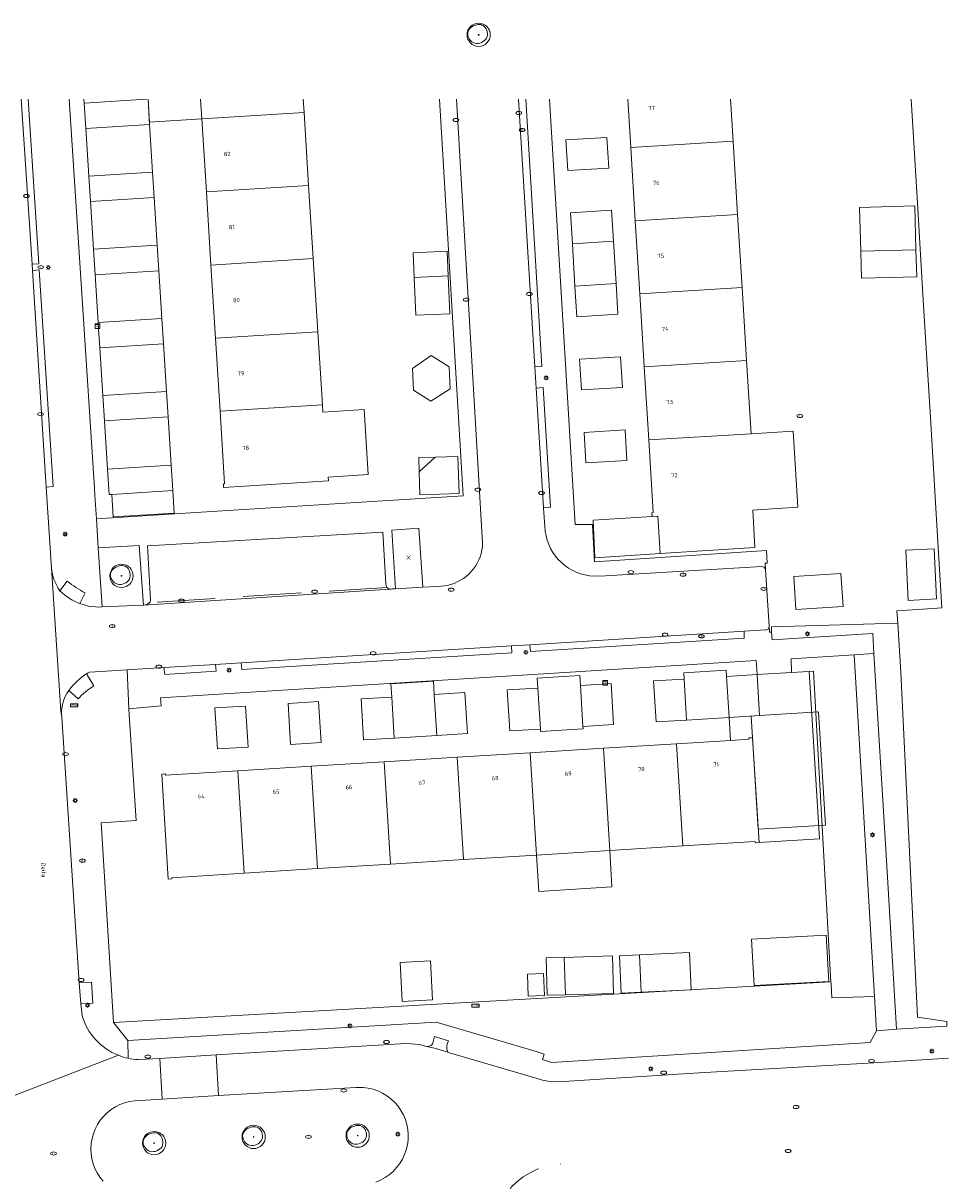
# Model space of a CAD drawing. Header units: metres. Extents: x 162108 to 162858, y 502368 to 503171.
# Tile 26 of 38: x 162324 to 162403, y 502924 to 503024. Entities that reach past the tile are written whole.
import ezdxf
from ezdxf.enums import TextEntityAlignment as Align

# ---------------------------------------------------------------- set-up
doc = ezdxf.new("R2010")
doc.units = ezdxf.units.M
doc.linetypes.add('RI-HWA-SO', pattern=[7.4, 5, -2.4])
for name, color, linetype, lineweight, true_color in [('B-PV-GR-BEPLANTING_CULTUUR_BOSPLANTSOEN-GV', 7, 'Continuous', 13, 0x99cc00), ('B-PV-GR-BEPLANTING_CULTUUR_HEESTERS-GV', 7, 'Continuous', 13, 0x99cc00), ('B-PV-GR-GROENVOORZIENING-S', 7, 'Continuous', 0, 0x000000), ('B-PV-RI-HWA_GOOT_MOLGOOT-G', 150, 'RI-HWA-SO', 18, 0x007fff), ('B-WE-GR-BOOM-S', 3, 'Continuous', 18, 0x00ff00)]:
    doc.layers.add(name, color=color, linetype=linetype, lineweight=lineweight, true_color=true_color)
for name, color, linetype, lineweight in [('B-PV-IE-MEUBILAIR-S', 252, 'Continuous', 13), ('B-PV-OG-BEBOUWING-GV', 7, 'Continuous', 18), ('B-PV-OG-BEBOUWING-T18', 7, 'Continuous', 18), ('B-PV-OG-BEBOUWING_LUIFEL-GV', 7, 'Continuous', 18), ('B-PV-OG-BEBOUWING_OVERBOUWING-GV', 7, 'Continuous', 18), ('B-PV-OG-TERREIN_BEGROEID-GV', 7, 'Continuous', 13), ('B-PV-OG-TERREIN_ERF-GV', 252, 'Continuous', 13), ('B-PV-OG-TOPOGRAFIE-T18', 7, 'Continuous', 18), ('B-PV-VH-GESLOTENVERHARDING_ASFALT-GV', 252, 'Continuous', 13), ('B-PV-VH-OPENVERHARDING_BETONELEMENT-GV', 252, 'Continuous', 13), ('B-PV-VH-OPENVERHARDING_BETONSTRAATSTEEN-GV', 252, 'Continuous', 13), ('B-PV-VH-OPENVERHARDING_TEGEL-GV', 252, 'Continuous', 13)]:
    doc.layers.add(name, color=color, linetype=linetype, lineweight=lineweight)
doc.styles.add('NLCS-ISO', font='NLCS-ISO.ttf')
doc.styles.add('NLCS-ISO-M200-T18', font='NLCS-ISO.ttf', dxfattribs={"height": 1.8})

# ---------------------------------------------------------------- blocks, each defined once
blk = doc.blocks.new('SIE-MEUBILAIR_BORD_STRAATNAAM-SO')
blk.add_lwpolyline([(-1.62, -0.62), (1.62, -0.62), (1.62, 0.62), (-1.62, 0.62)], close=True)
at = {"style": 'NLCS-ISO'}
blk.add_text('straat', height=0.75, dxfattribs=at).set_placement((0, 0.08), align=Align.MIDDLE_CENTER)
blk = doc.blocks.new('SIE-MEUBILAIR_KAST_TELECOM-SO')
for points in [[(-1, 1), (1, 1), (1, 0.84), (-1, 0.84)], [(-1, 0.76), (1, 0.76), (1, -1), (-1, -1)]]:
    blk.add_lwpolyline(points, close=True)
at = {"style": 'NLCS-ISO'}
blk.add_text('tele', height=0.75, dxfattribs=at).set_placement((0, 0), align=Align.MIDDLE_CENTER)
blk = doc.blocks.new('SIE-MEUBILAIR_PAAL_LICHTMAST-SO')
for points in [[(-0.62, 0), (-1, 0)], [(-0.71, 0.71), (-0.44, 0.44)], [(0, 1), (0, 0.62)], [(0.44, 0.44), (0.71, 0.71)], [(1, 0), (0.62, 0)], [(-0.71, -0.71), (-0.44, -0.44)], [(0, -0.62), (0, -1)], [(0.44, -0.44), (0.71, -0.71)]]:
    blk.add_lwpolyline(points)
blk.add_circle((0, 0), 0.5)
blk = doc.blocks.new('SIE-MEUBILAIR_PUT_KOLK-SO')
blk.add_ellipse((0, 0), major_axis=(1.25, 0), ratio=0.54)
blk = doc.blocks.new('SIE-MEUBILAIR_PUT_RIOOLPUT-SO')
blk.add_ellipse((0, 0), major_axis=(1.25, 0), ratio=0.54)
at = {"style": 'NLCS-ISO'}
blk.add_text('ri', height=0.75, dxfattribs=at).set_placement((-0.04, 0.07), align=Align.MIDDLE_CENTER)
blk = doc.blocks.new('SIE-MEUBILAIR_PUT_DRAINAGEPUT-SO')
blk.add_ellipse((0, 0), major_axis=(1.25, 0), ratio=0.54)
at = {"style": 'NLCS-ISO'}
blk.add_text('dr', height=0.75, dxfattribs=at).set_placement((0.03, 0), align=Align.MIDDLE_CENTER)
blk = doc.blocks.new('SIE-MEUBILAIR_PUT_BRANDKRAAN-SO')
blk.add_ellipse((0, 0), major_axis=(1.25, 0), ratio=0.54)
at = {"style": 'NLCS-ISO'}
blk.add_text('bk', height=0.75, dxfattribs=at).set_placement((0.03, 0), align=Align.MIDDLE_CENTER)
blk = doc.blocks.new('SIE-MEUBILAIR_PUT_WATERLEIDINGPUT-SO')
blk.add_ellipse((0, 0), major_axis=(1.25, 0), ratio=0.54)
at = {"style": 'NLCS-ISO'}
blk.add_text('wl', height=0.75, dxfattribs=at).set_placement((-0.14, 0), align=Align.MIDDLE_CENTER)
blk = doc.blocks.new('SAL-ORIENTATIE_LOCATIE-SO')
at = {"color": 0, "linetype": 'ByBlock', "lineweight": -2, "const_width": 0.275, "flags": 128}
for points in [[(-0.875, 0.875), (0, 0)], [(-0.875, -0.875), (0, 0)], [(0, 0), (0.875, 0.875)], [(0, 0), (0.875, -0.875)]]:
    blk.add_lwpolyline(points, dxfattribs=at)
blk = doc.blocks.new('SGR-BOOM_03')
blk.add_lwpolyline([(2.39, 3.6), (2.81, 3.14), (3.17, 2.6), (3.46, 1.98), (3.66, 1.31), (3.77, 0.62), (3.77, -0.08), (3.65, -0.77), (3.39, -1.41), (3, -2), (2.49, -2.52), (1.88, -2.96), (1.21, -3.31), (0.49, -3.56), (-0.26, -3.7), (-0.99, -3.72), (-1.7, -3.6), (-2.35, -3.35), (-2.94, -2.98), (-3.46, -2.51), (-3.9, -1.97), (-4.25, -1.38), (-4.52, -0.76), (-4.68, -0.13), (-4.73, 0.48), (-4.67, 1.06), (-4.5, 1.6), (-4.24, 2.1), (-3.91, 2.55), (-3.5, 2.97), (-3.03, 3.33), (-2.53, 3.65), (-1.98, 3.92), (-1.42, 4.14), (-0.84, 4.29), (-0.26, 4.39), (0.31, 4.41), (0.87, 4.35), (1.41, 4.2), (1.92, 3.95)], close=True)
for radius in [5, 0.15]:
    blk.add_circle((0, 0), radius)

msp = doc.modelspace()

# ---------------------------------------------------------------- linework, layer by layer
at = {"layer": 'B-PV-GR-BEPLANTING_CULTUUR_BOSPLANTSOEN-GV'}
msp.add_lwpolyline([(162400.42, 503017.291), (162400.96, 503008.359), (162401.465, 503000), (162402.105, 502989.418), (162402.666, 502980.15), (162403.072, 502973.521), (162401.42, 502973.42), (162399.2, 502973.284), (162399.267, 502972.211), (162399.53, 502967.977), (162400.978, 502938.319)], dxfattribs=at)
at = {"layer": 'B-PV-GR-BEPLANTING_CULTUUR_HEESTERS-GV'}
for points in [[(162356.043, 502975.174), (162358.4, 502975.322), (162358.067, 502980.381), (162355.755, 502980.218)], [(162330.828, 502973.611), (162334.367, 502973.766), (162334.018, 502978.889), (162330.491, 502978.692)], [(162392.024, 502968.077), (162393.523, 502941.359), (162393.532, 502941.204), (162393.6, 502939.989), (162397.26, 502940.098), (162395.511, 502969.498), (162390.093, 502969.138), (162390.137, 502967.972), (162391.631, 502968.055)]]:
    msp.add_lwpolyline(points, close=True, dxfattribs=at)
msp.add_lwpolyline([(162354.371, 502924.138), (162354.776, 502924.308), (162355.162, 502924.52), (162355.523, 502924.77), (162355.856, 502925.057), (162356.157, 502925.377), (162356.424, 502925.727), (162356.652, 502926.103), (162356.84, 502926.5), (162356.985, 502926.915), (162357.086, 502927.343), (162357.141, 502927.779), (162357.151, 502928.219), (162357.115, 502928.657), (162357.033, 502929.089), (162356.907, 502929.51), (162356.737, 502929.915), (162356.525, 502930.301), (162356.275, 502930.662), (162355.988, 502930.995), (162355.668, 502931.296), (162355.318, 502931.563), (162354.942, 502931.791), (162354.545, 502931.979), (162354.13, 502932.124), (162353.702, 502932.225), (162353.266, 502932.28), (162352.636, 502932.28), (162340.839, 502931.571), (162335.986, 502931.273), (162333.609, 502931.134), (162333.178, 502931.068), (162332.755, 502930.957), (162332.347, 502930.803), (162331.957, 502930.607), (162331.589, 502930.372), (162331.249, 502930.099), (162330.938, 502929.792), (162330.662, 502929.454), (162330.422, 502929.09), (162330.221, 502928.702), (162330.063, 502928.295), (162329.947, 502927.874), (162329.876, 502927.444), (162329.851, 502927.008), (162329.871, 502926.572), (162329.937, 502926.141), (162330.048, 502925.718), (162330.202, 502925.31), (162330.398, 502924.92), (162330.633, 502924.552), (162330.906, 502924.212)], dxfattribs=at)
at = {"layer": 'B-PV-OG-BEBOUWING-GV'}
for points in [[(162334.646, 503017.291), (162329.275, 503016.954), (162329.414, 503014.767)], [(162329.414, 503014.767), (162334.904, 503015.111), (162334.765, 503017.291)], [(162339.283, 503017.291), (162339.389, 503015.594), (162348.191, 503016.147), (162348.119, 503017.291)], [(162376.043, 503017.291), (162376.299, 503013.124), (162385.102, 503013.665)], [(162385.102, 503013.665), (162384.88, 503017.291)]]:
    msp.add_lwpolyline(points, dxfattribs=at)
for points in [[(162348.586, 503009.86), (162348.191, 503016.147), (162339.389, 503015.594), (162339.784, 503009.307)], [(162370.882, 503011.149), (162374.415, 503011.366), (162374.252, 503014), (162370.719, 503013.783)], [(162385.488, 503007.377), (162385.102, 503013.665), (162376.299, 503013.124), (162376.685, 503006.836)], [(162329.815, 503008.48), (162335.304, 503008.825), (162335.165, 503011.011), (162329.675, 503010.666)], [(162348.98, 503003.572), (162348.586, 503009.86), (162339.784, 503009.307), (162340.179, 503003.019)], [(162371.271, 503004.86), (162374.803, 503005.077), (162374.636, 503007.74), (162371.113, 503007.512)], [(162376.685, 503006.836), (162377.072, 503000.548), (162385.874, 503001.089), (162385.488, 503007.377)], [(162330.214, 503002.193), (162335.704, 503002.537), (162335.565, 503004.723), (162330.075, 503004.379)], [(162349.375, 502997.284), (162348.98, 503003.572), (162340.179, 503003.019), (162340.573, 502996.731)], [(162360.504, 503004.204), (162357.581, 503004.081), (162357.67, 503001.959), (162360.593, 503002.082)], [(162400.896, 503002.022), (162400.831, 503004.34), (162396.082, 503004.206), (162396.147, 503001.889)], [(162371.497, 503001.207), (162371.66, 502998.572), (162375.192, 502998.789), (162375.029, 503001.424)], [(162386.261, 502994.801), (162385.874, 503001.089), (162377.072, 503000.548), (162377.458, 502994.26)], [(162330.614, 502995.905), (162336.103, 502996.249), (162335.964, 502998.436), (162330.475, 502998.092), (162330.485, 502997.922)], [(162349.77, 502990.997), (162349.375, 502997.284), (162340.573, 502996.731), (162340.968, 502990.444)], [(162372.048, 502992.284), (162375.581, 502992.501), (162375.418, 502995.136), (162371.885, 502994.919)], [(162377.458, 502994.26), (162377.844, 502987.972), (162386.647, 502988.513), (162386.261, 502994.801)], [(162331.014, 502989.618), (162336.503, 502989.963), (162336.364, 502992.149), (162330.875, 502991.804)], [(162340.968, 502990.444), (162341.359, 502984.214), (162341.249, 502984.207), (162341.269, 502983.888), (162350.291, 502984.455), (162350.271, 502984.774), (162353.706, 502984.99), (162353.354, 502990.598), (162349.809, 502990.376), (162349.77, 502990.997)], [(162372.437, 502985.996), (162375.97, 502986.213), (162375.807, 502988.848), (162372.274, 502988.631)], [(162377.844, 502987.972), (162378.228, 502981.724), (162378.118, 502981.717), (162378.138, 502981.398), (162378.631, 502981.429), (162378.822, 502978.195), (162386.979, 502978.714), (162386.786, 502981.948), (162387.16, 502981.972), (162390.666, 502982.187), (162390.264, 502988.735), (162386.647, 502988.513)], [(162358.098, 502985.222), (162358.153, 502983.264), (162361.521, 502983.358), (162361.432, 502986.549), (162359.462, 502986.495)], [(162336.768, 502985.801), (162331.279, 502985.456), (162331.418, 502983.27), (162331.653, 502983.285), (162336.907, 502983.615)], [(162336.907, 502983.615), (162331.653, 502983.285), (162331.774, 502981.352), (162337.028, 502981.682)], [(162399.961, 502978.498), (162400.169, 502974.179), (162402.596, 502974.296), (162402.388, 502978.615)], [(162390.492, 502973.392), (162394.559, 502973.644), (162394.383, 502976.482), (162390.316, 502976.23)], [(162387.158, 502967.796), (162384.538, 502967.635), (162384.758, 502964.101), (162387.376, 502964.263)], [(162368.309, 502966.635), (162365.674, 502966.473), (162365.893, 502962.941), (162368.528, 502963.103)], [(162374.268, 502967.003), (162371.962, 502966.86), (162372.181, 502963.328), (162374.816, 502963.49), (162374.597, 502967.022)], [(162380.885, 502967.409), (162378.25, 502967.247), (162378.47, 502963.714), (162381.105, 502963.877)], [(162355.732, 502965.861), (162353.097, 502965.698), (162353.317, 502962.166), (162355.952, 502962.328)], [(162362.02, 502966.248), (162359.385, 502966.086), (162359.605, 502962.553), (162362.24, 502962.715)], [(162343.156, 502965.087), (162340.522, 502964.925), (162340.741, 502961.392), (162343.375, 502961.554)], [(162349.444, 502965.473), (162346.81, 502965.311), (162347.029, 502961.779), (162349.664, 502961.941)], [(162380.229, 502961.848), (162373.94, 502961.461), (162374.487, 502952.66), (162380.775, 502953.051)], [(162384.879, 502962.134), (162380.229, 502961.848), (162380.775, 502953.051), (162387.008, 502953.438), (162387.015, 502953.328), (162387.334, 502953.348), (162386.774, 502962.362), (162386.455, 502962.342), (162386.462, 502962.232)], [(162361.364, 502960.687), (162355.076, 502960.3), (162355.623, 502951.489), (162361.911, 502951.879)], [(162367.652, 502961.074), (162361.364, 502960.687), (162361.911, 502951.879), (162368.199, 502952.27)], [(162373.94, 502961.461), (162367.652, 502961.074), (162368.199, 502952.27), (162374.487, 502952.66)], [(162348.788, 502959.913), (162342.499, 502959.526), (162343.047, 502950.708), (162349.335, 502951.099)], [(162355.076, 502960.3), (162348.788, 502959.913), (162349.335, 502951.099), (162355.623, 502951.489)], [(162342.499, 502959.526), (162336.267, 502959.142), (162336.26, 502959.252), (162335.941, 502959.232), (162336.502, 502950.191), (162336.821, 502950.211), (162336.814, 502950.321), (162343.047, 502950.708)], [(162377.04, 502943.677), (162375.323, 502943.596), (162375.472, 502940.399), (162377.19, 502940.479)], [(162356.638, 502939.671), (162359.235, 502939.805), (162359.063, 502943.162), (162356.465, 502943.028)], [(162370.574, 502943.468), (162369.021, 502943.423), (162369.114, 502940.204), (162370.668, 502940.249)], [(162368.793, 502942.076), (162367.399, 502942.015), (162367.481, 502940.128), (162368.875, 502940.189)]]:
    msp.add_lwpolyline(points, close=True, dxfattribs=at)
at = {"layer": 'B-PV-OG-BEBOUWING_LUIFEL-GV'}
for points in [[(162329.254, 503017.291), (162329.275, 503016.954), (162334.646, 503017.291)], [(162334.765, 503017.291), (162334.891, 503015.308)], [(162334.891, 503015.308), (162339.389, 503015.594), (162339.282, 503017.291)]]:
    msp.add_lwpolyline(points, dxfattribs=at)
for points in [[(162329.675, 503010.666), (162335.165, 503011.011), (162334.904, 503015.111), (162329.414, 503014.767)], [(162335.304, 503008.825), (162329.815, 503008.48), (162330.075, 503004.379), (162335.565, 503004.723)], [(162400.831, 503004.34), (162400.725, 503008.118), (162395.976, 503007.985), (162396.082, 503004.206)], [(162374.803, 503005.077), (162371.271, 503004.86), (162371.497, 503001.207), (162375.029, 503001.424)], [(162330.475, 502998.092), (162335.964, 502998.436), (162335.704, 503002.537), (162330.214, 503002.193)], [(162357.67, 503001.959), (162357.807, 502998.713), (162360.729, 502998.835), (162360.593, 503002.082)], [(162336.103, 502996.249), (162330.614, 502995.905), (162330.875, 502991.804), (162336.364, 502992.149)], [(162336.503, 502989.963), (162331.014, 502989.618), (162331.279, 502985.456), (162336.768, 502985.801)], [(162359.462, 502986.495), (162358.064, 502986.456), (162358.098, 502985.222)], [(162378.822, 502978.195), (162378.631, 502981.429), (162378.138, 502981.398), (162373.056, 502981.082), (162373.202, 502977.845)], [(162371.909, 502967.715), (162368.256, 502967.488), (162368.309, 502966.635), (162368.528, 502963.103), (162368.54, 502962.905), (162372.193, 502963.132), (162372.181, 502963.328), (162371.962, 502966.86)], [(162381.105, 502963.877), (162384.758, 502964.101), (162384.538, 502967.635), (162384.508, 502968.16), (162380.854, 502967.948), (162380.885, 502967.409)], [(162359.314, 502967.235), (162355.661, 502967.008), (162355.732, 502965.861), (162355.952, 502962.328), (162359.605, 502962.553), (162359.385, 502966.086)], [(162386.667, 502964.219), (162386.774, 502962.362), (162387.234, 502954.956), (162387.264, 502954.483), (162393.059, 502954.843), (162392.454, 502964.578), (162387.376, 502964.263)], [(162368.199, 502952.27), (162368.393, 502949.143), (162374.681, 502949.533), (162374.487, 502952.66)], [(162377.19, 502940.479), (162381.498, 502940.681), (162381.348, 502943.878), (162377.04, 502943.677)], [(162370.668, 502940.249), (162374.819, 502940.369), (162374.726, 502943.589), (162370.574, 502943.468)]]:
    msp.add_lwpolyline(points, close=True, dxfattribs=at)
at = {"layer": 'B-PV-OG-BEBOUWING_OVERBOUWING-GV'}
for points in [[(162359.13, 502995.23), (162357.517, 502994.134), (162357.602, 502992.245), (162359.086, 502991.304), (162360.772, 502992.387), (162360.687, 502994.276)], [(162386.9, 502941.037), (162393.327, 502941.378), (162393.115, 502945.37), (162386.688, 502945.028)]]:
    msp.add_lwpolyline(points, close=True, dxfattribs=at)
at = {"layer": 'B-PV-OG-TERREIN_BEGROEID-GV'}
for points in [[(162399.53, 502967.977), (162399.267, 502972.211), (162388.392, 502971.888), (162388.418, 502971.444), (162388.456, 502970.781), (162397.118, 502971.331), (162397.222, 502969.593), (162398.258, 502952.279), (162399.155, 502937.291), (162403.495, 502937.551), (162403.476, 502937.949), (162400.978, 502938.319)], [(162393.523, 502941.359), (162331.805, 502937.876), (162333.029, 502936.328), (162359.546, 502937.907), (162364.465, 502936.455), (162368.163, 502935.364), (162368.85, 502935.134), (162368.715, 502934.669), (162369.484, 502934.436), (162396.904, 502936.136), (162397.438, 502937.147), (162397.26, 502940.098), (162393.6, 502939.989), (162393.532, 502941.204)]]:
    msp.add_lwpolyline(points, close=True, dxfattribs=at)
at = {"layer": 'B-PV-OG-TERREIN_ERF-GV'}
for points in [[(162327.979, 503017.291), (162330.159, 502983.825), (162330.2, 502983.193), (162330.33, 502981.195), (162337.034, 502981.612), (162361.871, 502983.157), (162359.83, 503017.291)], [(162329.414, 503014.767), (162329.275, 503016.954), (162334.646, 503017.291)], [(162334.765, 503017.291), (162334.904, 503015.111), (162329.414, 503014.767)], [(162340.968, 502990.444), (162340.573, 502996.731), (162340.179, 503003.019), (162339.784, 503009.307), (162339.389, 503015.594), (162339.283, 503017.291)], [(162348.119, 503017.291), (162348.191, 503016.147), (162348.586, 503009.86), (162348.98, 503003.572), (162349.375, 502997.284), (162349.77, 502990.997), (162349.809, 502990.376), (162353.354, 502990.598), (162353.706, 502984.99), (162350.271, 502984.774), (162350.291, 502984.455), (162341.269, 502983.888), (162341.249, 502984.207), (162341.359, 502984.214), (162340.968, 502990.444)], [(162369.298, 503017.291), (162371.518, 502980.69), (162373.01, 502980.698), (162373.182, 502977.497), (162387.967, 502978.459), (162388.029, 502977.384), (162387.863, 502977.375), (162387.882, 502976.833), (162388.201, 502971.956), (162388.203, 502971.931), (162388.231, 502971.434), (162388.418, 502971.444), (162388.392, 502971.888), (162399.267, 502972.211), (162399.2, 502973.284), (162401.42, 502973.42), (162403.072, 502973.521), (162402.666, 502980.15), (162402.105, 502989.418), (162401.465, 503000), (162400.96, 503008.359), (162400.42, 503017.291)], [(162386.261, 502994.801), (162386.647, 502988.513), (162390.264, 502988.735), (162390.666, 502982.187), (162387.16, 502981.972), (162386.786, 502981.948), (162386.979, 502978.714), (162378.822, 502978.195), (162378.631, 502981.429), (162378.138, 502981.398), (162378.118, 502981.717), (162378.228, 502981.724), (162377.844, 502987.972), (162377.458, 502994.26), (162377.072, 503000.548), (162376.685, 503006.836), (162376.299, 503013.124), (162376.043, 503017.291)], [(162384.88, 503017.291), (162385.102, 503013.665), (162385.488, 503007.377), (162385.874, 503001.089), (162386.261, 502994.801)]]:
    msp.add_lwpolyline(points, dxfattribs=at)
for points in [[(162370.882, 503011.149), (162370.719, 503013.783), (162374.252, 503014), (162374.415, 503011.366)], [(162329.815, 503008.48), (162329.675, 503010.666), (162335.165, 503011.011), (162335.304, 503008.825)], [(162371.271, 503004.86), (162371.113, 503007.512), (162374.636, 503007.74), (162374.803, 503005.077)], [(162330.214, 503002.193), (162330.075, 503004.379), (162335.565, 503004.723), (162335.704, 503002.537)], [(162360.504, 503004.204), (162360.593, 503002.082), (162357.67, 503001.959), (162357.581, 503004.081)], [(162400.896, 503002.022), (162396.147, 503001.889), (162396.082, 503004.206), (162400.831, 503004.34)], [(162371.497, 503001.207), (162375.029, 503001.424), (162375.192, 502998.789), (162371.66, 502998.572)], [(162330.614, 502995.905), (162330.485, 502997.922), (162330.475, 502998.092), (162335.964, 502998.436), (162336.103, 502996.249)], [(162372.048, 502992.284), (162371.885, 502994.919), (162375.418, 502995.136), (162375.581, 502992.501)], [(162331.014, 502989.618), (162330.875, 502991.804), (162336.364, 502992.149), (162336.503, 502989.963)], [(162372.437, 502985.996), (162372.274, 502988.631), (162375.807, 502988.848), (162375.97, 502986.213)], [(162358.098, 502985.222), (162359.462, 502986.495), (162361.432, 502986.549), (162361.521, 502983.358), (162358.153, 502983.264)], [(162331.653, 502983.285), (162331.418, 502983.27), (162331.279, 502985.456), (162336.768, 502985.801), (162336.907, 502983.615), (162337.028, 502981.682), (162331.774, 502981.352)], [(162399.961, 502978.498), (162402.388, 502978.615), (162402.596, 502974.296), (162400.169, 502974.179)], [(162390.492, 502973.392), (162390.316, 502976.23), (162394.383, 502976.482), (162394.559, 502973.644)], [(162392.024, 502968.077), (162391.631, 502968.055), (162392.524, 502953.67), (162387.334, 502953.348), (162387.015, 502953.328), (162387.008, 502953.438), (162380.775, 502953.051), (162374.487, 502952.66), (162368.199, 502952.27), (162361.911, 502951.879), (162355.623, 502951.489), (162349.335, 502951.099), (162343.047, 502950.708), (162336.814, 502950.321), (162336.821, 502950.211), (162336.502, 502950.191), (162335.941, 502959.232), (162336.26, 502959.252), (162336.267, 502959.142), (162342.499, 502959.526), (162348.788, 502959.913), (162355.076, 502960.3), (162361.364, 502960.687), (162367.652, 502961.074), (162373.94, 502961.461), (162380.229, 502961.848), (162384.879, 502962.134), (162384.758, 502964.101), (162384.538, 502967.635), (162387.158, 502967.796), (162387.083, 502969.012), (162335.836, 502965.786), (162335.897, 502965.093), (162333.123, 502964.856), (162333.141, 502964.327), (162333.735, 502955.229), (162330.74, 502955.043), (162331.805, 502937.876), (162393.523, 502941.359)], [(162390.137, 502967.972), (162387.158, 502967.796), (162387.376, 502964.263), (162384.758, 502964.101), (162384.879, 502962.134), (162386.462, 502962.232), (162386.455, 502962.342), (162386.774, 502962.362), (162387.334, 502953.348), (162392.524, 502953.67), (162391.631, 502968.055)], [(162368.309, 502966.635), (162368.528, 502963.103), (162365.893, 502962.941), (162365.674, 502966.473)], [(162374.268, 502967.003), (162374.597, 502967.022), (162374.816, 502963.49), (162372.181, 502963.328), (162371.962, 502966.86)], [(162380.885, 502967.409), (162381.105, 502963.877), (162378.47, 502963.714), (162378.25, 502967.247)], [(162355.732, 502965.861), (162355.952, 502962.328), (162353.317, 502962.166), (162353.097, 502965.698)], [(162362.02, 502966.248), (162362.24, 502962.715), (162359.605, 502962.553), (162359.385, 502966.086)], [(162343.156, 502965.087), (162343.375, 502961.554), (162340.741, 502961.392), (162340.522, 502964.925)], [(162349.444, 502965.473), (162349.664, 502961.941), (162347.029, 502961.779), (162346.81, 502965.311)], [(162377.04, 502943.677), (162377.19, 502940.479), (162375.472, 502940.399), (162375.323, 502943.596)], [(162356.638, 502939.671), (162356.465, 502943.028), (162359.063, 502943.162), (162359.235, 502939.805)], [(162370.574, 502943.468), (162370.668, 502940.249), (162369.114, 502940.204), (162369.021, 502943.423)], [(162368.793, 502942.076), (162368.875, 502940.189), (162367.481, 502940.128), (162367.399, 502942.015)]]:
    msp.add_lwpolyline(points, close=True, dxfattribs=at)
at = {"layer": 'B-PV-RI-HWA_GOOT_MOLGOOT-G'}
msp.add_lwpolyline([(162355.326, 502975.293), (162334.885, 502973.981)], dxfattribs=at)
at = {"layer": 'B-PV-VH-GESLOTENVERHARDING_ASFALT-GV'}
for points in [[(162403.628, 502934.794), (162397.208, 502934.406), (162382.181, 502933.527), (162370.513, 502932.795), (162370.114, 502932.771), (162369.625, 502932.776), (162369.187, 502932.816), (162368.704, 502932.9), (162368.236, 502933.042), (162360.712, 502935.255), (162360.56, 502935.311), (162359.418, 502935.66), (162358.763, 502935.805), (162358.095, 502935.958), (162357.414, 502936.04), (162356.729, 502936.051), (162356.493, 502936.038), (162340.625, 502935.081), (162340.839, 502931.571), (162352.636, 502932.28), (162353.266, 502932.28), (162353.702, 502932.225), (162354.13, 502932.124), (162354.545, 502931.979), (162354.942, 502931.791), (162355.318, 502931.563), (162355.668, 502931.296), (162355.988, 502930.995), (162356.275, 502930.662), (162356.525, 502930.301), (162356.737, 502929.915), (162356.907, 502929.51), (162357.033, 502929.089), (162357.115, 502928.657), (162357.151, 502928.219), (162357.141, 502927.779), (162357.086, 502927.343), (162356.985, 502926.915), (162356.84, 502926.5), (162356.652, 502926.103), (162356.424, 502925.727), (162356.157, 502925.377), (162355.856, 502925.057), (162355.523, 502924.77), (162355.162, 502924.52), (162354.776, 502924.308), (162354.371, 502924.138)], [(162332.217, 502935.04), (162321.16, 502930.791)], [(162330.398, 502924.92), (162330.202, 502925.31), (162330.048, 502925.718), (162329.937, 502926.141), (162329.871, 502926.572), (162329.851, 502927.008), (162329.876, 502927.444), (162329.947, 502927.874), (162330.063, 502928.295), (162330.221, 502928.702), (162330.422, 502929.09), (162330.662, 502929.454), (162330.938, 502929.792), (162331.249, 502930.099), (162331.589, 502930.372), (162331.957, 502930.607), (162332.347, 502930.803), (162332.755, 502930.957), (162333.178, 502931.068), (162333.609, 502931.134), (162335.986, 502931.273), (162335.78, 502934.776), (162334.575, 502934.71), (162333.91, 502934.67)], [(162330.906, 502924.212), (162330.633, 502924.552), (162330.398, 502924.92)], [(162365.799, 502923.339), (162366.023, 502923.716), (162366.499, 502924.163), (162367.046, 502924.582), (162367.634, 502924.94), (162368.256, 502925.235), (162368.366, 502925.274)], [(162370.256, 502925.712), (162370.258, 502925.712), (162370.267, 502925.713)]]:
    msp.add_lwpolyline(points, dxfattribs=at)
for points in [[(162333.048, 502934.786, -0.041119), (162332.217, 502935.04)], [(162333.91, 502934.67, -0.041634), (162333.048, 502934.786)]]:
    msp.add_lwpolyline(points, format="xyb", dxfattribs=at)
at = {"layer": 'B-PV-VH-OPENVERHARDING_BETONELEMENT-GV'}
for points in [[(162323.865, 503017.291), (162324.792, 503003.087)], [(162324.792, 503003.087), (162325.384, 503003.131), (162324.456, 503017.291)], [(162366.644, 503017.291), (162368.036, 502994.273)], [(162368.036, 502994.273), (162368.645, 502994.308), (162367.267, 503017.291)], [(162327.821, 502975.826), (162327.178, 502975.005)], [(162328.911, 502973.902), (162329.348, 502974.813)], [(162330.117, 502966.813), (162329.566, 502967.702)], [(162327.966, 502966.421), (162328.745, 502965.696)]]:
    msp.add_lwpolyline(points, dxfattribs=at)
for points in [[(162326.002, 502983.923), (162326.611, 502983.981), (162325.402, 503002.596), (162324.82, 503002.566)], [(162368.793, 502982.142), (162369.387, 502982.186), (162368.769, 502992.489), (162368.156, 502992.438)], [(162386.041, 502971.536), (162367.606, 502970.346), (162367.667, 502969.777), (162386.061, 502970.927)], [(162366.065, 502969.651), (162366.036, 502970.26), (162342.786, 502968.801), (162342.828, 502968.218)], [(162340.566, 502968.673), (162336.131, 502968.393), (162336.205, 502967.805), (162340.621, 502968.078)], [(162340.625, 502935.081), (162335.78, 502934.776), (162335.986, 502931.273), (162340.839, 502931.571)]]:
    msp.add_lwpolyline(points, close=True, dxfattribs=at)
for points in [[(162329.348, 502974.813, -0.044044), (162327.821, 502975.826)], [(162327.178, 502975.005, 0.100881), (162328.911, 502973.902)], [(162329.566, 502967.909, 0.097787), (162327.966, 502966.421)], [(162329.566, 502967.702, -0.280199), (162329.566, 502967.909)], [(162328.745, 502965.696, -0.0896), (162330.117, 502966.813)]]:
    msp.add_lwpolyline(points, format="xyb", dxfattribs=at)
at = {"layer": 'B-PV-VH-OPENVERHARDING_BETONSTRAATSTEEN-GV'}
for points in [[(162326.456, 502976.934), (162326.002, 502983.923), (162324.82, 503002.566), (162324.792, 503003.087), (162323.865, 503017.291)], [(162361.294, 503017.291), (162363.553, 502979.125)], [(162368.937, 502980.131), (162368.793, 502982.142), (162368.156, 502992.438), (162368.036, 502994.273), (162366.644, 503017.291)], [(162355.216, 502975.59), (162354.956, 502980.05), (162334.722, 502978.871), (162334.992, 502974.214)], [(162326.456, 502976.934), (162327.266, 502964.641), (162327.344, 502964.127)], [(162329.093, 502938.463), (162328.979, 502939.478), (162328.846, 502941.276), (162327.344, 502964.127), (162327.266, 502964.641), (162326.456, 502976.934)], [(162387.56, 502977.085), (162374.133, 502976.275), (162373.134, 502976.252)], [(162388.203, 502971.931), (162388.201, 502971.956), (162387.882, 502976.833)], [(162355.603, 502975.147), (162334.367, 502973.766), (162330.828, 502973.611), (162330.523, 502973.606), (162329.638, 502973.672), (162328.911, 502973.902)], [(162334.558, 502973.793), (162334.367, 502973.766), (162355.603, 502975.147)], [(162359.688, 502975.38), (162358.4, 502975.322), (162356.043, 502975.174), (162355.768, 502975.157)], [(162329.566, 502967.909), (162329.721, 502968.001), (162331.161, 502968.089), (162332.981, 502968.2), (162336.131, 502968.393), (162340.566, 502968.673), (162342.786, 502968.801), (162366.036, 502970.26), (162367.606, 502970.346), (162386.041, 502971.536), (162387.905, 502971.634)], [(162359.31, 502936.193), (162359.244, 502936.026), (162359.181, 502935.946), (162359.103, 502935.881), (162358.965, 502935.818), (162358.865, 502935.801), (162358.763, 502935.805)], [(162358.763, 502935.805), (162359.418, 502935.66), (162360.56, 502935.311)], [(162360.619, 502936.281), (162359.407, 502936.662), (162359.31, 502936.193)], [(162360.479, 502935.57), (162360.465, 502935.781), (162360.474, 502935.886), (162360.526, 502936.091), (162360.619, 502936.281)], [(162321.16, 502930.791), (162332.217, 502935.04)], [(162360.56, 502935.311), (162360.479, 502935.57)]]:
    msp.add_lwpolyline(points, dxfattribs=at)
for points in [[(162373.134, 502976.252, -0.364785), (162368.937, 502980.131)], [(162363.553, 502979.125, -0.325033), (162360.799, 502975.538)], [(162327.178, 502975.005, -0.118139), (162326.456, 502976.934)], [(162387.882, 502976.833, 0.376657), (162387.56, 502977.085)], [(162355.603, 502975.147, -0.383016), (162355.216, 502975.59)], [(162328.911, 502973.902, -0.100881), (162327.178, 502975.005)], [(162355.768, 502975.157, -0.096981), (162355.603, 502975.147)], [(162360.799, 502975.538, -0.073724), (162359.688, 502975.38)], [(162334.992, 502974.214, -0.319314), (162334.558, 502973.793)], [(162387.905, 502971.634, 0.137025), (162388.059, 502971.675)], [(162388.059, 502971.675, 0.11579), (162388.152, 502971.763)], [(162388.152, 502971.763, 0.14949), (162388.203, 502971.931)], [(162327.966, 502966.421, -0.097787), (162329.566, 502967.909)], [(162327.344, 502964.127, -0.190037), (162327.966, 502966.421)], [(162332.217, 502935.04, -0.230793), (162329.093, 502938.463)]]:
    msp.add_lwpolyline(points, format="xyb", dxfattribs=at)
msp.add_lwpolyline([(162328.979, 502939.478), (162330.015, 502939.53), (162329.89, 502941.34), (162328.846, 502941.276)], close=True, dxfattribs=at)
at = {"layer": 'B-PV-VH-OPENVERHARDING_TEGEL-GV'}
for points in [[(162324.456, 503017.291), (162325.384, 503003.131), (162324.792, 503003.087), (162324.82, 503002.566), (162325.402, 503002.596), (162326.611, 502983.981), (162326.002, 502983.923), (162326.456, 502976.934)], [(162329.348, 502974.813), (162328.911, 502973.902), (162329.638, 502973.672), (162330.523, 502973.606), (162330.828, 502973.611), (162330.491, 502978.692), (162330.33, 502981.195), (162330.2, 502983.193), (162330.159, 502983.825), (162327.979, 503017.291)], [(162359.83, 503017.291), (162361.871, 502983.157), (162337.034, 502981.612), (162330.33, 502981.195), (162330.491, 502978.692), (162334.018, 502978.889), (162334.367, 502973.766), (162334.558, 502973.793)], [(162363.553, 502979.125), (162361.294, 503017.291)], [(162367.267, 503017.291), (162368.645, 502994.308), (162368.036, 502994.273), (162368.156, 502992.438), (162368.769, 502992.489), (162369.387, 502982.186), (162368.793, 502982.142), (162368.937, 502980.131)], [(162387.882, 502976.833), (162387.863, 502977.375), (162388.029, 502977.384), (162387.967, 502978.459), (162373.182, 502977.497), (162373.01, 502980.698), (162371.518, 502980.69), (162369.298, 503017.291)], [(162334.992, 502974.214), (162334.722, 502978.871), (162354.956, 502980.05), (162355.216, 502975.59)], [(162355.768, 502975.157), (162356.043, 502975.174), (162355.755, 502980.218), (162358.067, 502980.381), (162358.4, 502975.322), (162359.688, 502975.38)], [(162373.134, 502976.252), (162374.133, 502976.275), (162387.56, 502977.085)], [(162327.178, 502975.005), (162327.821, 502975.826)], [(162387.905, 502971.634), (162386.041, 502971.536), (162386.061, 502970.927), (162367.667, 502969.777), (162367.606, 502970.346), (162366.036, 502970.26), (162366.065, 502969.651), (162342.828, 502968.218), (162342.786, 502968.801), (162340.566, 502968.673), (162340.621, 502968.078), (162336.205, 502967.805), (162336.131, 502968.393), (162332.981, 502968.2), (162333.123, 502964.856), (162335.897, 502965.093), (162335.836, 502965.786), (162387.083, 502969.012), (162387.158, 502967.796), (162390.137, 502967.972), (162390.093, 502969.138), (162395.511, 502969.498), (162397.222, 502969.593)], [(162397.222, 502969.593), (162397.118, 502971.331), (162388.456, 502970.781), (162388.418, 502971.444), (162388.231, 502971.434), (162388.203, 502971.931)], [(162330.74, 502955.043), (162333.735, 502955.229), (162333.141, 502964.327), (162333.123, 502964.856), (162332.981, 502968.2), (162331.161, 502968.089), (162329.721, 502968.001), (162329.566, 502967.909)], [(162329.566, 502967.702), (162330.117, 502966.813)], [(162328.745, 502965.696), (162327.966, 502966.421)], [(162327.344, 502964.127), (162328.846, 502941.276), (162329.89, 502941.34), (162330.015, 502939.53), (162328.979, 502939.478), (162329.093, 502938.463)], [(162333.048, 502934.786), (162333.029, 502936.328), (162331.805, 502937.876), (162330.74, 502955.043)], [(162403.495, 502937.551), (162399.155, 502937.291), (162397.438, 502937.147), (162396.904, 502936.136), (162369.484, 502934.436), (162368.715, 502934.669), (162368.85, 502935.134), (162368.163, 502935.364), (162364.465, 502936.455), (162359.546, 502937.907), (162333.029, 502936.328), (162333.048, 502934.786)], [(162333.91, 502934.67), (162334.575, 502934.71), (162335.78, 502934.776), (162340.625, 502935.081), (162356.493, 502936.038), (162356.729, 502936.051), (162357.414, 502936.04), (162358.095, 502935.958), (162358.763, 502935.805), (162358.865, 502935.801), (162358.965, 502935.818), (162359.103, 502935.881), (162359.181, 502935.946), (162359.244, 502936.026), (162359.31, 502936.193), (162359.407, 502936.662), (162360.619, 502936.281), (162360.526, 502936.091), (162360.474, 502935.886), (162360.465, 502935.781), (162360.479, 502935.57), (162360.56, 502935.311), (162360.712, 502935.255), (162368.236, 502933.042), (162368.704, 502932.9), (162369.187, 502932.816), (162369.625, 502932.776), (162370.114, 502932.771), (162370.513, 502932.795), (162382.181, 502933.527), (162397.208, 502934.406), (162403.628, 502934.794)], [(162368.366, 502925.274), (162368.256, 502925.235), (162367.634, 502924.94), (162367.046, 502924.582), (162366.499, 502924.163), (162366.023, 502923.716), (162365.799, 502923.339)], [(162370.267, 502925.713), (162370.258, 502925.712), (162370.256, 502925.712)]]:
    msp.add_lwpolyline(points, dxfattribs=at)
for points in [[(162368.937, 502980.131, 0.364785), (162373.134, 502976.252)], [(162360.799, 502975.538, 0.325033), (162363.553, 502979.125)], [(162326.456, 502976.934, 0.118139), (162327.178, 502975.005)], [(162387.56, 502977.085, -0.376657), (162387.882, 502976.833)], [(162327.821, 502975.826, 0.044044), (162329.348, 502974.813)], [(162355.216, 502975.59, 0.383016), (162355.603, 502975.147)], [(162355.603, 502975.147, 0.096981), (162355.768, 502975.157)], [(162359.688, 502975.38, 0.073724), (162360.799, 502975.538)], [(162334.558, 502973.793, 0.319314), (162334.992, 502974.214)], [(162388.059, 502971.675, -0.137025), (162387.905, 502971.634)], [(162388.152, 502971.763, -0.11579), (162388.059, 502971.675)], [(162388.203, 502971.931, -0.14949), (162388.152, 502971.763)], [(162329.566, 502967.909, 0.280199), (162329.566, 502967.702)], [(162330.117, 502966.813, 0.0896), (162328.745, 502965.696)], [(162327.966, 502966.421, 0.190037), (162327.344, 502964.127)], [(162329.093, 502938.463, 0.230793), (162332.217, 502935.04)], [(162332.217, 502935.04, 0.041119), (162333.048, 502934.786)], [(162333.048, 502934.786, 0.041634), (162333.91, 502934.67)]]:
    msp.add_lwpolyline(points, format="xyb", dxfattribs=at)
msp.add_lwpolyline([(162397.222, 502969.593), (162395.511, 502969.498), (162397.26, 502940.098), (162397.438, 502937.147), (162399.155, 502937.291), (162398.258, 502952.279)], close=True, dxfattribs=at)

# ---------------------------------------------------------------- block references
at = {"layer": 'B-PV-GR-GROENVOORZIENING-S', "xscale": 0.2, "yscale": 0.2, "zscale": 0.2}
msp.add_blockref('SAL-ORIENTATIE_LOCATIE-SO', (162357.191, 502977.864), dxfattribs=at)
at = {"layer": 'B-PV-IE-MEUBILAIR-S', "xscale": 0.2, "yscale": 0.2, "zscale": 0.2}
for name, p in [('SIE-MEUBILAIR_PUT_KOLK-SO', (162361.254, 503015.5)), ('SIE-MEUBILAIR_PUT_KOLK-SO', (162366.659, 503016.093)), ('SIE-MEUBILAIR_PUT_BRANDKRAAN-SO', (162366.951, 503014.638)), ('SIE-MEUBILAIR_PUT_KOLK-SO', (162324.305, 503008.957)), ('SIE-MEUBILAIR_PUT_WATERLEIDINGPUT-SO', (162325.547, 503002.843)), ('SIE-MEUBILAIR_PAAL_LICHTMAST-SO', (162326.19, 503002.805)), ('SIE-MEUBILAIR_PUT_KOLK-SO', (162367.578, 503000.523)), ('SIE-MEUBILAIR_PUT_KOLK-SO', (162362.137, 503000.052)), ('SIE-MEUBILAIR_KAST_TELECOM-SO', (162330.41, 502997.757)), ('SIE-MEUBILAIR_PAAL_LICHTMAST-SO', (162369.014, 502993.313)), ('SIE-MEUBILAIR_PUT_KOLK-SO', (162325.52, 502990.195)), ('SIE-MEUBILAIR_PUT_RIOOLPUT-SO', (162390.846, 502990.045)), ('SIE-MEUBILAIR_PUT_KOLK-SO', (162363.138, 502983.691)), ('SIE-MEUBILAIR_PUT_KOLK-SO', (162368.617, 502983.415)), ('SIE-MEUBILAIR_PAAL_LICHTMAST-SO', (162327.639, 502979.881)), ('SIE-MEUBILAIR_PUT_KOLK-SO', (162376.312, 502976.605)), ('SIE-MEUBILAIR_PUT_RIOOLPUT-SO', (162380.792, 502976.387)), ('SIE-MEUBILAIR_PUT_KOLK-SO', (162349.096, 502974.917)), ('SIE-MEUBILAIR_PUT_RIOOLPUT-SO', (162360.842, 502975.089)), ('SIE-MEUBILAIR_PUT_DRAINAGEPUT-SO', (162387.737, 502975.168)), ('SIE-MEUBILAIR_PUT_KOLK-SO', (162337.638, 502974.146)), ('SIE-MEUBILAIR_PUT_DRAINAGEPUT-SO', (162331.694, 502971.957)), ('SIE-MEUBILAIR_PUT_KOLK-SO', (162379.247, 502971.224)), ('SIE-MEUBILAIR_PUT_BRANDKRAAN-SO', (162382.374, 502971.084)), ('SIE-MEUBILAIR_PAAL_LICHTMAST-SO', (162391.494, 502971.292)), ('SIE-MEUBILAIR_PUT_KOLK-SO', (162354.143, 502969.629)), ('SIE-MEUBILAIR_PAAL_LICHTMAST-SO', (162367.281, 502969.707)), ('SIE-MEUBILAIR_PUT_KOLK-SO', (162335.701, 502968.476)), ('SIE-MEUBILAIR_PAAL_LICHTMAST-SO', (162341.757, 502968.167)), ('SIE-MEUBILAIR_KAST_TELECOM-SO', (162374.108, 502967.079)), ('SIE-MEUBILAIR_BORD_STRAATNAAM-SO', (162328.409, 502965.153)), ('SIE-MEUBILAIR_PUT_KOLK-SO', (162327.662, 502960.951)), ('SIE-MEUBILAIR_PAAL_LICHTMAST-SO', (162328.503, 502956.968)), ('SIE-MEUBILAIR_PAAL_LICHTMAST-SO', (162397.088, 502953.996)), ('SIE-MEUBILAIR_PUT_WATERLEIDINGPUT-SO', (162329.117, 502951.79)), ('SIE-MEUBILAIR_PUT_KOLK-SO', (162329.005, 502941.52)), ('SIE-MEUBILAIR_PAAL_LICHTMAST-SO', (162329.556, 502939.343)), ('SIE-MEUBILAIR_BORD_STRAATNAAM-SO', (162362.942, 502939.307)), ('SIE-MEUBILAIR_PAAL_LICHTMAST-SO', (162352.137, 502937.58)), ('SIE-MEUBILAIR_PUT_KOLK-SO', (162355.282, 502936.183)), ('SIE-MEUBILAIR_PUT_KOLK-SO', (162334.755, 502934.93)), ('SIE-MEUBILAIR_PAAL_LICHTMAST-SO', (162402.201, 502935.389)), ('SIE-MEUBILAIR_PAAL_LICHTMAST-SO', (162378.012, 502933.885)), ('SIE-MEUBILAIR_PUT_KOLK-SO', (162397.016, 502934.568)), ('SIE-MEUBILAIR_PUT_KOLK-SO', (162379.127, 502933.55)), ('SIE-MEUBILAIR_PUT_KOLK-SO', (162351.609, 502932.01)), ('SIE-MEUBILAIR_PUT_RIOOLPUT-SO', (162390.513, 502930.587)), ('SIE-MEUBILAIR_PUT_RIOOLPUT-SO', (162348.565, 502928.031)), ('SIE-MEUBILAIR_PAAL_LICHTMAST-SO', (162356.247, 502928.246)), ('SIE-MEUBILAIR_PUT_KOLK-SO', (162389.838, 502926.812)), ('SIE-MEUBILAIR_PUT_RIOOLPUT-SO', (162326.634, 502926.597))]:
    msp.add_blockref(name, p, dxfattribs=at)
at = {"layer": 'B-WE-GR-BOOM-S', "xscale": 0.2, "yscale": 0.2, "zscale": 0.2}
for p in [(162363.212, 503022.83), (162332.484, 502976.285), (162343.853, 502928.019), (162352.804, 502928.132), (162335.294, 502927.493)]:
    msp.add_blockref('SGR-BOOM_03', p, dxfattribs=at)

# ---------------------------------------------------------------- texts
at = {"layer": 'B-PV-OG-BEBOUWING-T18', "style": 'NLCS-ISO-M200-T18'}
for s, p in [('77', (162378.092, 503016.527)), ('82', (162341.582, 503012.576)), ('76', (162378.487, 503010.102)), ('81', (162341.977, 503006.289)), ('75', (162378.874, 503003.815)), ('80', (162342.372, 503000)), ('74', (162379.26, 502997.526)), ('79', (162342.766, 502993.713)), ('73', (162379.646, 502991.238)), ('78', (162343.17, 502987.291)), ('72', (162380.05, 502984.939)), ('70', (162377.21, 502959.663)), ('71', (162383.634, 502960.06)), ('67', (162358.345, 502958.497)), ('68', (162364.633, 502958.885)), ('69', (162370.921, 502959.274)), ('65', (162345.769, 502957.72)), ('66', (162352.057, 502958.108)), ('64', (162339.345, 502957.322))]:
    msp.add_text(s, height=0.36, rotation=3.5, dxfattribs=at).set_placement(p, align=Align.MIDDLE)
at = {"layer": 'B-PV-OG-TOPOGRAFIE-T18', "style": 'NLCS-ISO-M200-T18'}
msp.add_text('Delta', height=0.36, rotation=-87.6, dxfattribs=at).set_placement((162325.787, 502950.99), align=Align.MIDDLE)

doc.saveas('drawing.dxf')
